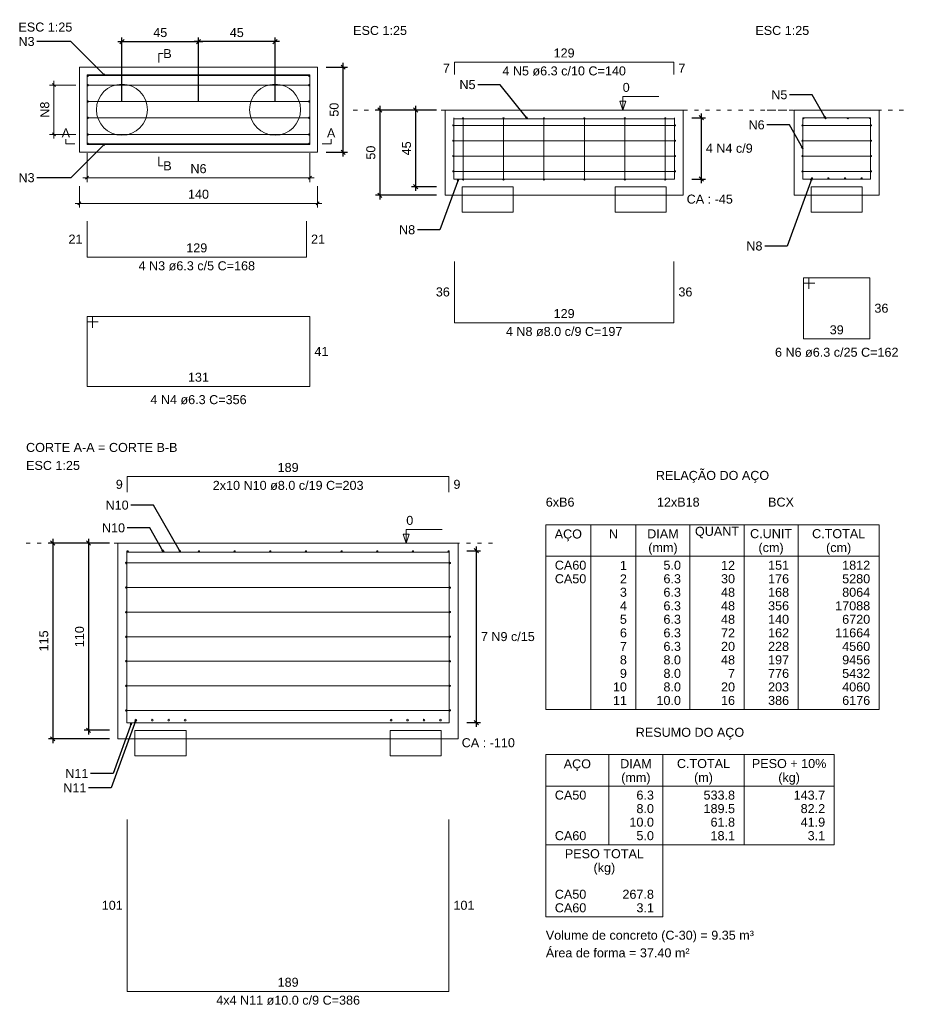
# Model space of a CAD drawing. Header units: millimetres. Extents: x 10789 to 19217, y 2620 to 5346.
# Tile 7 of 49: x 10949 to 10970, y 2793 to 2816. Entities that reach past the tile are written whole.
import ezdxf

# ---------------------------------------------------------------- set-up
doc = ezdxf.new("R2010")
doc.units = ezdxf.units.MM
doc.linetypes.add('DOT2', pattern=[3.175, 0, -3.175])
for name, color, linetype, lineweight in [('Descrição da armadura', 7, 'Continuous', 5), ('DT-Arm de distribuição', 5, 'Continuous', 5), ('DT-Barras na forma', 40, 'Continuous', 5), ('DT-Barras rebatidas', 40, 'Continuous', 5), ('DT-Cotas', 4, 'Continuous', 5), ('DT-Forma', 5, 'Continuous', 5), ('DT-Pontilhado', 7, 'DOT2', 5), ('DT-Relação do aço', 7, 'Continuous', 5), ('DT-Textos', 7, 'Continuous', 5), ('FO-Estacas dos blocos', 1, 'Continuous', 20), ('Textos armaduras', 7, 'Continuous', 5)]:
    doc.layers.add(name, color=color, linetype=linetype, lineweight=lineweight)
doc.styles.add('Arial', font='arial.ttf')
doc.styles.get("Standard").update_dxf_attribs({"font": 'arial.ttf'})
doc.dimstyles.get("Standard").update_dxf_attribs({"dimtxt": 0.18, "dimasz": 0.18, "dimexe": 0.18, "dimexo": 0.0625, "dimgap": 0.09, "dimtad": 0, "dimtih": 1, "dimtoh": 1, "dimdec": 4, "dimzin": 0, "dimdsep": 46, "dimtxsty": 'Standard', "dimcen": 0.09, "dimadec": 0, "dimazin": 0, "dimtfac": 1, "dimtdec": 4, "dimtofl": 0, "dimtmove": 0, "dimatfit": 3, "dimfxl": 1, "dimtolj": 1, "dimtzin": 0, "dimarcsym": 0})
doc.dimstyles.new('UM_25.000000', dxfattribs={"dimtxt": 0.18, "dimasz": 0.1, "dimexe": 0.1, "dimexo": 0.2, "dimgap": 0, "dimtad": 1, "dimtih": 1, "dimtoh": 1, "dimdec": 1, "dimlfac": 25, "dimzin": 0, "dimdsep": 46, "dimtxsty": 'Standard', "dimcen": 0.09, "dimdle": 0.1, "dimclrd": 256, "dimclre": 256, "dimclrt": 7, "dimadec": 1, "dimazin": 2, "dimtfac": 1, "dimtdec": 1, "dimtofl": 0, "dimtmove": 0, "dimatfit": 3, "dimfxl": 1, "dimtolj": 1, "dimarcsym": 0})

# ---------------------------------------------------------------- blocks, each defined once
blk = doc.blocks.new('_Oblique')
at = {"color": 0, "linetype": 'ByBlock', "lineweight": -2}
blk.add_line((-0.5, -0.5), (0.5, 0.5), dxfattribs=at)
blk = doc.blocks.new('*D257')
at = {"layer": 'Defpoints', "color": 0, "transparency": 16777216}
for p in [(10953.261, 2815.9), (10951.461, 2814.3), (10953.261, 2814.3)]:
    blk.add_point(p, dxfattribs=at)
at = {"layer": 'DT-Cotas', "lineweight": -2, "transparency": 16777216}
for p, q in [((10951.461, 2814.5), (10951.461, 2816)), ((10953.261, 2814.5), (10953.261, 2816)), ((10951.361, 2815.9), (10953.361, 2815.9))]:
    blk.add_line(p, q, dxfattribs=at)
at = {"layer": 'DT-Cotas', "lineweight": -2, "transparency": 16777216, "xscale": 0.1, "yscale": 0.1, "zscale": 0.1, "rotation": 180}
blk.add_blockref('_Oblique', (10951.461, 2815.9), dxfattribs=at)
at = {"layer": 'DT-Cotas', "lineweight": -2, "transparency": 16777216, "xscale": 0.1, "yscale": 0.1, "zscale": 0.1}
blk.add_blockref('_Oblique', (10953.261, 2815.9), dxfattribs=at)
at = {"layer": 'DT-Cotas', "color": 7, "transparency": 16777216, "insert": (10952.361, 2816.111), "char_height": 0.2118, "attachment_point": 5, "rotation": 0.0057, "style": 'Arial'}
blk.add_mtext('\\A1;45', dxfattribs=at)
blk = doc.blocks.new('*D258')
at = {"layer": 'Defpoints', "color": 0, "transparency": 16777216}
for p in [(10953.261, 2815.9), (10953.261, 2814.3), (10955.061, 2814.3)]:
    blk.add_point(p, dxfattribs=at)
at = {"layer": 'DT-Cotas', "lineweight": -2, "transparency": 16777216}
for p, q in [((10953.261, 2814.5), (10953.261, 2816)), ((10955.061, 2814.5), (10955.061, 2816)), ((10955.161, 2815.9), (10953.161, 2815.9))]:
    blk.add_line(p, q, dxfattribs=at)
at = {"layer": 'DT-Cotas', "lineweight": -2, "transparency": 16777216, "xscale": 0.1, "yscale": 0.1, "zscale": 0.1, "rotation": 180}
blk.add_blockref('_Oblique', (10953.261, 2815.9), dxfattribs=at)
at = {"layer": 'DT-Cotas', "lineweight": -2, "transparency": 16777216, "xscale": 0.1, "yscale": 0.1, "zscale": 0.1}
blk.add_blockref('_Oblique', (10955.061, 2815.9), dxfattribs=at)
at = {"layer": 'DT-Cotas', "color": 7, "transparency": 16777216, "insert": (10954.161, 2816.111), "char_height": 0.2118, "attachment_point": 5, "rotation": 0.0057, "style": 'Arial'}
blk.add_mtext('\\A1;45', dxfattribs=at)
blk = doc.blocks.new('*D259')
at = {"layer": 'Defpoints', "color": 0, "transparency": 16777216}
for p in [(10956.061, 2815.3), (10956.661, 2815.3), (10956.061, 2813.3)]:
    blk.add_point(p, dxfattribs=at)
at = {"layer": 'DT-Cotas', "lineweight": -2, "transparency": 16777216}
for p, q in [((10956.261, 2815.3), (10956.761, 2815.3)), ((10956.661, 2813.2), (10956.661, 2815.4)), ((10956.261, 2813.3), (10956.761, 2813.3))]:
    blk.add_line(p, q, dxfattribs=at)
at = {"layer": 'DT-Cotas', "lineweight": -2, "transparency": 16777216, "xscale": 0.1, "yscale": 0.1, "zscale": 0.1}
for p, rotation in [((10956.661, 2815.3), 90), ((10956.661, 2813.3), 270)]:
    blk.add_blockref('_Oblique', p, dxfattribs=dict(at, rotation=rotation))
at = {"layer": 'DT-Cotas', "color": 7, "transparency": 16777216, "insert": (10956.449, 2814.3), "char_height": 0.2118, "attachment_point": 5, "rotation": 90, "style": 'Arial'}
blk.add_mtext('\\A1;50', dxfattribs=at)
blk = doc.blocks.new('*D260')
at = {"layer": 'Defpoints', "color": 0, "transparency": 16777216}
for p in [(10959.055, 2814.291), (10958.364, 2812.491), (10959.055, 2812.491)]:
    blk.add_point(p, dxfattribs=at)
at = {"layer": 'DT-Cotas', "lineweight": -2, "transparency": 16777216}
for p, q in [((10958.364, 2814.391), (10958.364, 2812.391)), ((10958.855, 2814.291), (10958.264, 2814.291)), ((10958.855, 2812.491), (10958.264, 2812.491))]:
    blk.add_line(p, q, dxfattribs=at)
at = {"layer": 'DT-Cotas', "lineweight": -2, "transparency": 16777216, "xscale": 0.1, "yscale": 0.1, "zscale": 0.1}
for p, rotation in [((10958.364, 2814.291), 90), ((10958.364, 2812.491), 270)]:
    blk.add_blockref('_Oblique', p, dxfattribs=dict(at, rotation=rotation))
at = {"layer": 'DT-Cotas', "color": 7, "transparency": 16777216, "insert": (10958.152, 2813.391), "char_height": 0.2118, "attachment_point": 5, "rotation": 90, "style": 'Arial'}
blk.add_mtext('\\A1;45', dxfattribs=at)
blk = doc.blocks.new('*D261')
at = {"layer": 'Defpoints', "color": 0, "transparency": 16777216}
for p in [(10959.055, 2814.291), (10957.524, 2812.291), (10959.055, 2812.291)]:
    blk.add_point(p, dxfattribs=at)
at = {"layer": 'DT-Cotas', "lineweight": -2, "transparency": 16777216}
for p, q in [((10957.524, 2814.391), (10957.524, 2812.191)), ((10958.855, 2814.291), (10957.424, 2814.291)), ((10958.855, 2812.291), (10957.424, 2812.291))]:
    blk.add_line(p, q, dxfattribs=at)
at = {"layer": 'DT-Cotas', "lineweight": -2, "transparency": 16777216, "xscale": 0.1, "yscale": 0.1, "zscale": 0.1}
for p, rotation in [((10957.524, 2814.291), 90), ((10957.524, 2812.291), 270)]:
    blk.add_blockref('_Oblique', p, dxfattribs=dict(at, rotation=rotation))
at = {"layer": 'DT-Cotas', "color": 7, "transparency": 16777216, "insert": (10957.312, 2813.291), "char_height": 0.2118, "attachment_point": 5, "rotation": 90, "style": 'Arial'}
blk.add_mtext('\\A1;50', dxfattribs=at)
blk = doc.blocks.new('*D262')
at = {"layer": 'Defpoints', "color": 0, "transparency": 16777216}
for p in [(10964.655, 2814.111), (10964.655, 2812.671), (10965.079, 2812.671)]:
    blk.add_point(p, dxfattribs=at)
at = {"layer": 'DT-Cotas', "lineweight": -2, "transparency": 16777216}
for p, q in [((10964.855, 2814.111), (10965.179, 2814.111)), ((10965.079, 2814.211), (10965.079, 2812.571)), ((10964.855, 2812.671), (10965.179, 2812.671))]:
    blk.add_line(p, q, dxfattribs=at)
at = {"layer": 'DT-Cotas', "lineweight": -2, "transparency": 16777216, "xscale": 0.1, "yscale": 0.1, "zscale": 0.1}
for p, rotation in [((10965.079, 2814.111), 90), ((10965.079, 2812.671), 270)]:
    blk.add_blockref('_Oblique', p, dxfattribs=dict(at, rotation=rotation))
blk = doc.blocks.new('*D250')
at = {"layer": 'Defpoints', "color": 0, "transparency": 16777216}
for p in [(10951.368, 2804.119), (10950.676, 2799.719), (10951.368, 2799.719)]:
    blk.add_point(p, dxfattribs=at)
at = {"layer": 'DT-Cotas', "lineweight": -2, "transparency": 16777216}
for p, q in [((10950.676, 2804.219), (10950.676, 2799.619)), ((10951.168, 2804.119), (10950.576, 2804.119)), ((10951.168, 2799.719), (10950.576, 2799.719))]:
    blk.add_line(p, q, dxfattribs=at)
at = {"layer": 'DT-Cotas', "lineweight": -2, "transparency": 16777216, "xscale": 0.1, "yscale": 0.1, "zscale": 0.1}
for p, rotation in [((10950.676, 2804.119), 90), ((10950.676, 2799.719), 270)]:
    blk.add_blockref('_Oblique', p, dxfattribs=dict(at, rotation=rotation))
at = {"layer": 'DT-Cotas', "color": 7, "transparency": 16777216, "insert": (10950.464, 2801.919), "char_height": 0.2118, "attachment_point": 5, "rotation": 90, "style": 'Arial'}
blk.add_mtext('\\A1;110', dxfattribs=at)
blk = doc.blocks.new('*D251')
at = {"layer": 'Defpoints', "color": 0, "transparency": 16777216}
for p in [(10951.368, 2804.119), (10949.836, 2799.519), (10951.368, 2799.519)]:
    blk.add_point(p, dxfattribs=at)
at = {"layer": 'DT-Cotas', "lineweight": -2, "transparency": 16777216}
for p, q in [((10949.836, 2804.219), (10949.836, 2799.419)), ((10951.168, 2804.119), (10949.736, 2804.119)), ((10951.168, 2799.519), (10949.736, 2799.519))]:
    blk.add_line(p, q, dxfattribs=at)
at = {"layer": 'DT-Cotas', "lineweight": -2, "transparency": 16777216, "xscale": 0.1, "yscale": 0.1, "zscale": 0.1}
for p, rotation in [((10949.836, 2804.119), 90), ((10949.836, 2799.519), 270)]:
    blk.add_blockref('_Oblique', p, dxfattribs=dict(at, rotation=rotation))
at = {"layer": 'DT-Cotas', "color": 7, "transparency": 16777216, "insert": (10949.624, 2801.819), "char_height": 0.2118, "attachment_point": 5, "rotation": 90, "style": 'Arial'}
blk.add_mtext('\\A1;115', dxfattribs=at)
blk = doc.blocks.new('*D252')
at = {"layer": 'Defpoints', "color": 0, "transparency": 16777216}
for p in [(10959.368, 2803.939), (10959.368, 2799.899), (10959.791, 2799.899)]:
    blk.add_point(p, dxfattribs=at)
at = {"layer": 'DT-Cotas', "lineweight": -2, "transparency": 16777216}
for p, q in [((10959.568, 2803.939), (10959.891, 2803.939)), ((10959.791, 2804.039), (10959.791, 2799.799)), ((10959.568, 2799.899), (10959.891, 2799.899))]:
    blk.add_line(p, q, dxfattribs=at)
at = {"layer": 'DT-Cotas', "lineweight": -2, "transparency": 16777216, "xscale": 0.1, "yscale": 0.1, "zscale": 0.1}
for p, rotation in [((10959.791, 2803.939), 90), ((10959.791, 2799.899), 270)]:
    blk.add_blockref('_Oblique', p, dxfattribs=dict(at, rotation=rotation))

msp = doc.modelspace()

# ---------------------------------------------------------------- linework, layer by layer
at = {"layer": 'DT-Arm de distribuição'}
for p, q in [((10950.65676, 2815.09969), (10955.86476, 2815.09969)), ((10950.65676, 2813.49969), (10955.86476, 2813.49969))]:
    msp.add_line(p, q, dxfattribs=at)
for centre in [(10950.65676, 2815.09969), (10955.86476, 2815.09969), (10950.65676, 2813.49969), (10955.86476, 2813.49969)]:
    msp.add_circle(centre, 0.016, dxfattribs=at)
at = {"layer": 'DT-Barras na forma'}
for p, q in [((10950.65676, 2814.87969), (10955.86476, 2814.87969)), ((10950.65676, 2814.49302), (10955.86476, 2814.49302)), ((10950.65676, 2814.10636), (10955.86476, 2814.10636)), ((10959.24809, 2813.93094), (10964.46289, 2813.93094)), ((10959.47849, 2812.65834), (10959.47849, 2814.09834)), ((10960.42929, 2812.65834), (10960.42929, 2814.09834)), ((10961.38009, 2812.65834), (10961.38009, 2814.09834)), ((10962.33089, 2812.65834), (10962.33089, 2814.09834)), ((10963.28169, 2812.65834), (10963.28169, 2814.09834)), ((10964.23249, 2812.65834), (10964.23249, 2814.09834)), ((10967.45558, 2813.93094), (10969.07038, 2813.93094)), ((10950.65676, 2813.71969), (10955.86476, 2813.71969)), ((10959.24809, 2813.57094), (10964.46289, 2813.57094)), ((10967.45558, 2813.57094), (10969.07038, 2813.57094)), ((10959.24809, 2813.21094), (10964.46289, 2813.21094)), ((10967.45558, 2813.21094), (10969.07038, 2813.21094)), ((10959.24809, 2812.85094), (10964.46289, 2812.85094)), ((10967.45558, 2812.85094), (10969.07038, 2812.85094)), ((10951.56387, 2803.64998), (10959.17187, 2803.64998)), ((10951.56387, 2803.07283), (10959.17187, 2803.07283)), ((10951.56387, 2802.49569), (10959.17187, 2802.49569)), ((10951.56387, 2801.91855), (10959.17187, 2801.91855)), ((10951.56387, 2801.34141), (10959.17187, 2801.34141)), ((10951.56387, 2800.76426), (10959.17187, 2800.76426)), ((10951.56387, 2800.18712), (10959.17187, 2800.18712))]:
    msp.add_line(p, q, dxfattribs=at)
msp.add_lwpolyline([(10950.64076, 2815.11969), (10950.64076, 2813.47969), (10955.88076, 2813.47969), (10955.88076, 2815.11969), (10950.64076, 2815.11969)], close=True, dxfattribs=at)
for points in [[(10959.26069, 2814.11094), (10959.26069, 2812.67094), (10964.45029, 2812.67094), (10964.45029, 2814.11094)], [(10967.46818, 2812.67094), (10969.05778, 2812.67094), (10969.05778, 2814.11094), (10967.46818, 2814.11094), (10967.46818, 2812.67094)], [(10959.26069, 2813.79594), (10959.26069, 2814.08574), (10964.45029, 2814.08574), (10964.45029, 2813.79594)], [(10951.57987, 2803.93855), (10951.57987, 2799.89855), (10959.15587, 2799.89855), (10959.15587, 2803.93855)], [(10951.57987, 2803.53855), (10951.57987, 2803.90655), (10959.15587, 2803.90655), (10959.15587, 2803.53855)]]:
    msp.add_lwpolyline(points, dxfattribs=at)
for centre, radius in [((10950.65676, 2814.87969), 0.016), ((10955.86476, 2814.87969), 0.016), ((10950.65676, 2814.49302), 0.016), ((10955.86476, 2814.49302), 0.016), ((10950.65676, 2814.10636), 0.016), ((10955.86476, 2814.10636), 0.016), ((10959.26069, 2814.11094), 0), ((10959.26069, 2814.11094), 0), ((10959.47849, 2814.09834), 0.0126), ((10960.42929, 2814.09834), 0.0126), ((10961.38009, 2814.09834), 0.0126), ((10962.33089, 2814.09834), 0.0126), ((10963.28169, 2814.09834), 0.0126), ((10964.23249, 2814.09834), 0.0126), ((10967.48078, 2814.09834), 0.0126), ((10968.00224, 2814.09834), 0.0126), ((10968.52371, 2814.09834), 0.0126), ((10969.04518, 2814.09834), 0.0126), ((10959.24809, 2813.93094), 0.0126), ((10964.46289, 2813.93094), 0.0126), ((10967.45558, 2813.93094), 0.0126), ((10969.07038, 2813.93094), 0.0126), ((10950.65676, 2813.71969), 0.016), ((10955.86476, 2813.71969), 0.016), ((10959.24809, 2813.57094), 0.0126), ((10964.46289, 2813.57094), 0.0126), ((10967.45558, 2813.57094), 0.0126), ((10969.07038, 2813.57094), 0.0126), ((10959.24809, 2813.21094), 0.0126), ((10964.46289, 2813.21094), 0.0126), ((10967.45558, 2813.21094), 0.0126), ((10969.07038, 2813.21094), 0.0126), ((10959.24809, 2812.85094), 0.0126), ((10964.46289, 2812.85094), 0.0126), ((10967.45558, 2812.85094), 0.0126), ((10969.07038, 2812.85094), 0.0126), ((10959.47849, 2812.65834), 0.0126), ((10960.42929, 2812.65834), 0.0126), ((10961.38009, 2812.65834), 0.0126), ((10962.33089, 2812.65834), 0.0126), ((10963.28169, 2812.65834), 0.0126), ((10964.23249, 2812.65834), 0.0126), ((10967.67898, 2812.68694), 0.016), ((10968.06831, 2812.68694), 0.016), ((10968.45764, 2812.68694), 0.016), ((10968.84698, 2812.68694), 0.016), ((10951.57987, 2803.93855), 0), ((10951.57987, 2803.93855), 0), ((10951.59587, 2803.92255), 0.016), ((10952.43409, 2803.92255), 0.016), ((10953.27231, 2803.92255), 0.016), ((10954.11053, 2803.92255), 0.016), ((10954.94875, 2803.92255), 0.016), ((10955.78698, 2803.92255), 0.016), ((10956.6252, 2803.92255), 0.016), ((10957.46342, 2803.92255), 0.016), ((10958.30164, 2803.92255), 0.016), ((10959.13987, 2803.92255), 0.016), ((10951.56387, 2803.64998), 0.016), ((10959.17187, 2803.64998), 0.016), ((10951.56387, 2803.07283), 0.016), ((10959.17187, 2803.07283), 0.016), ((10951.56387, 2802.49569), 0.016), ((10959.17187, 2802.49569), 0.016), ((10951.56387, 2801.91855), 0.016), ((10959.17187, 2801.91855), 0.016), ((10951.56387, 2801.34141), 0.016), ((10959.17187, 2801.34141), 0.016), ((10951.56387, 2800.76426), 0.016), ((10959.17187, 2800.76426), 0.016), ((10951.56387, 2800.18712), 0.016), ((10959.17187, 2800.18712), 0.016), ((10951.78787, 2799.95855), 0.02), ((10952.17453, 2799.95855), 0.02), ((10952.5612, 2799.95855), 0.02), ((10952.94787, 2799.95855), 0.02), ((10957.78787, 2799.95855), 0.02), ((10958.17453, 2799.95855), 0.02), ((10958.5612, 2799.95855), 0.02), ((10958.94787, 2799.95855), 0.02)]:
    msp.add_circle(centre, radius, dxfattribs=at)
at = {"layer": 'DT-Barras rebatidas'}
for p, q in [((10959.27549, 2815.12759), (10959.27549, 2815.41739)), ((10959.27549, 2815.41739), (10964.43549, 2815.41739)), ((10964.43549, 2815.41739), (10964.43549, 2815.12759)), ((10950.64076, 2811.67969), (10950.64076, 2810.83909)), ((10955.80076, 2810.83909), (10955.80076, 2811.67969)), ((10950.64076, 2810.83909), (10955.80076, 2810.83909)), ((10959.27549, 2810.73548), (10959.27549, 2809.29548)), ((10964.43549, 2809.29548), (10964.43549, 2810.73548)), ((10967.60898, 2810.35343), (10967.48298, 2810.35343)), ((10967.48298, 2810.35343), (10967.48298, 2808.91343)), ((10969.04298, 2810.35343), (10967.48298, 2810.35343)), ((10967.48298, 2810.35343), (10967.48298, 2810.22743)), ((10967.48298, 2810.22743), (10967.74598, 2810.22743)), ((10967.60898, 2810.09043), (10967.60898, 2810.35343)), ((10969.04298, 2808.91343), (10969.04298, 2810.35343)), ((10950.76676, 2809.43969), (10950.64076, 2809.43969)), ((10950.64076, 2809.43969), (10950.64076, 2807.79969)), ((10955.88076, 2809.43969), (10950.64076, 2809.43969)), ((10950.64076, 2809.43969), (10950.64076, 2809.31369)), ((10950.64076, 2809.31369), (10950.90376, 2809.31369)), ((10950.76676, 2809.17669), (10950.76676, 2809.43969)), ((10955.88076, 2807.79969), (10955.88076, 2809.43969)), ((10959.27549, 2809.29548), (10964.43549, 2809.29548)), ((10967.48298, 2808.91343), (10969.04298, 2808.91343)), ((10950.64076, 2807.79969), (10955.88076, 2807.79969)), ((10951.58787, 2805.31193), (10951.58787, 2805.67993)), ((10951.58787, 2805.67993), (10959.14787, 2805.67993)), ((10959.14787, 2805.67993), (10959.14787, 2805.31193)), ((10951.58787, 2797.62503), (10951.58787, 2793.58503)), ((10959.14787, 2793.58503), (10959.14787, 2797.62503)), ((10951.58787, 2793.58503), (10959.14787, 2793.58503))]:
    msp.add_line(p, q, dxfattribs=at)
at = {"layer": 'DT-Cotas'}
for p, q in [((10950.38076, 2814.87969), (10949.76076, 2814.87969)), ((10949.89611, 2814.84433), (10949.8254, 2814.91505)), ((10949.86076, 2814.97969), (10949.86076, 2813.61969)), ((10950.38076, 2813.71969), (10949.76076, 2813.71969)), ((10949.89611, 2813.68433), (10949.8254, 2813.75505)), ((10950.64076, 2813.27969), (10950.64076, 2812.59969)), ((10955.88076, 2813.27969), (10955.88076, 2812.59969)), ((10950.67611, 2812.73505), (10950.6054, 2812.66433)), ((10955.91611, 2812.73505), (10955.8454, 2812.66433)), ((10950.46076, 2812.49969), (10950.46076, 2811.99969)), ((10950.54076, 2812.69969), (10955.98076, 2812.69969)), ((10956.06076, 2812.49969), (10956.06076, 2811.99969)), ((10950.36076, 2812.09969), (10956.16076, 2812.09969)), ((10950.49611, 2812.13505), (10950.4254, 2812.06433)), ((10956.09611, 2812.13505), (10956.0254, 2812.06433))]:
    msp.add_line(p, q, dxfattribs=at)
at = {"layer": 'DT-Forma'}
for points in [[(10950.46076, 2815.29969), (10950.46076, 2813.29969), (10956.06076, 2813.29969), (10956.06076, 2815.29969), (10950.46076, 2815.29969)], [(10959.05549, 2814.29094), (10959.05549, 2812.29094), (10964.65549, 2812.29094), (10964.65549, 2814.29094), (10959.05549, 2814.29094)], [(10967.26298, 2814.29094), (10967.26298, 2812.29094), (10969.26298, 2812.29094), (10969.26298, 2814.29094), (10967.26298, 2814.29094)], [(10959.45549, 2811.89094), (10959.45549, 2812.49094), (10960.65549, 2812.49094), (10960.65549, 2811.89094), (10959.45549, 2811.89094)], [(10963.05549, 2811.89094), (10963.05549, 2812.49094), (10964.25549, 2812.49094), (10964.25549, 2811.89094), (10963.05549, 2811.89094)], [(10967.66298, 2811.89094), (10967.66298, 2812.49094), (10968.86298, 2812.49094), (10968.86298, 2811.89094), (10967.66298, 2811.89094)], [(10951.36787, 2804.11855), (10951.36787, 2799.51855), (10959.36787, 2799.51855), (10959.36787, 2804.11855), (10951.36787, 2804.11855)], [(10951.76787, 2799.11855), (10951.76787, 2799.71855), (10952.96787, 2799.71855), (10952.96787, 2799.11855), (10951.76787, 2799.11855)], [(10957.76787, 2799.11855), (10957.76787, 2799.71855), (10958.96787, 2799.71855), (10958.96787, 2799.11855), (10957.76787, 2799.11855)]]:
    msp.add_lwpolyline(points, close=True, dxfattribs=at)
at = {"layer": 'DT-Pontilhado', "ltscale": 0.05}
for p, q in [((10956.89549, 2814.29094), (10967.09809, 2814.29094)), ((10966.62758, 2814.29094), (10969.89838, 2814.29094)), ((10949.20787, 2804.11855), (10960.32787, 2804.11855))]:
    msp.add_line(p, q, dxfattribs=at)
at = {"layer": 'DT-Relação do aço', "linetype": 'Continuous'}
for p, q in [((10961.42444, 2804.54802), (10969.26104, 2804.54802)), ((10961.42444, 2804.54802), (10961.42444, 2800.20612)), ((10962.48344, 2804.54802), (10962.48344, 2800.20612)), ((10963.54244, 2804.54802), (10963.54244, 2800.20612)), ((10964.81324, 2804.54802), (10964.81324, 2800.20612)), ((10966.08404, 2804.54802), (10966.08404, 2800.20612)), ((10967.35484, 2804.54802), (10967.35484, 2800.20612)), ((10969.26104, 2804.54802), (10969.26104, 2800.20612)), ((10961.42444, 2803.80672), (10969.26104, 2803.80672)), ((10961.42444, 2800.20612), (10969.26104, 2800.20612)), ((10961.42444, 2799.14712), (10961.42444, 2797.02912)), ((10961.42444, 2799.14712), (10968.20204, 2799.14712)), ((10962.90704, 2799.14712), (10962.90704, 2797.02912)), ((10964.17784, 2799.14712), (10964.17784, 2797.02912)), ((10966.08404, 2799.14712), (10966.08404, 2797.02912)), ((10968.20204, 2799.14712), (10968.20204, 2797.02912)), ((10961.42444, 2798.40582), (10968.20204, 2798.40582)), ((10961.42444, 2797.02912), (10968.20204, 2797.02912)), ((10961.42444, 2797.02912), (10961.42444, 2795.33472)), ((10964.17784, 2795.33472), (10964.17784, 2797.02912)), ((10961.42444, 2795.33472), (10964.17784, 2795.33472))]:
    msp.add_line(p, q, dxfattribs=at)
at = {"layer": 'DT-Textos'}
for points in [[(10952.32742, 2815.40559), (10952.32742, 2815.61739), (10952.43332, 2815.61739)], [(10963.23209, 2814.29094), (10963.23209, 2814.60864), (10964.07929, 2814.60864)], [(10950.35486, 2813.49969), (10950.14306, 2813.49969), (10950.14306, 2813.60559)], [(10956.16666, 2813.49969), (10956.37846, 2813.49969), (10956.37846, 2813.60559)], [(10952.32742, 2813.19379), (10952.32742, 2812.98199), (10952.43332, 2812.98199)], [(10958.14447, 2804.11855), (10958.14447, 2804.43625), (10958.99167, 2804.43625)]]:
    msp.add_lwpolyline(points, dxfattribs=at)
for points in [[(10963.30269, 2814.50274), (10963.23209, 2814.29094), (10963.16149, 2814.50274), (10963.30269, 2814.50274)], [(10958.21507, 2804.33035), (10958.14447, 2804.11855), (10958.07387, 2804.33035), (10958.21507, 2804.33035)]]:
    msp.add_lwpolyline(points, close=True, dxfattribs=at)
at = {"layer": 'FO-Estacas dos blocos'}
for centre in [(10951.46076, 2814.29969), (10955.06076, 2814.29969)]:
    msp.add_circle(centre, 0.6, dxfattribs=at)

# ---------------------------------------------------------------- texts
at = {"layer": 'Descrição da armadura', "linetype": 'Continuous', "char_height": 0.2118, "attachment_point": 8, "line_spacing_factor": 0.798, "style": 'Arial'}
for s, insert, width in [('4 N5 ø6.3 c/10 C=140', (10961.85549, 2815.09969), 5.8209542), ('4 N4 c/9', (10965.73735, 2813.28504), 2.2207978), ('N6', (10953.26076, 2812.80559), 0.7583984), ('4 N3 ø6.3 c/5 C=168', (10953.22076, 2810.52139), 5.4910017), ('4 N8 ø8.0 c/9 C=197', (10961.85549, 2808.97778), 5.4910017), ('6 N6 ø6.3 c/25 C=162', (10968.26298, 2808.48983), 5.8209542), ('4 N4 ø6.3 C=356', (10953.26076, 2807.37609), 4.5347476), ('2x10 N10 ø8.0 c/19 C=203', (10955.36787, 2805.36223), 7.1074506), ('7 N9 c/15', (10960.53221, 2801.81265), 2.552447), ('4x4 N11 ø10.0 c/9 C=386', (10955.36787, 2793.26733), 6.777498)]:
    msp.add_mtext(s, dxfattribs=dict(at, insert=insert, width=width))
at = {"layer": 'Descrição da armadura', "linetype": 'Continuous', "insert": (10949.75486, 2814.29969), "char_height": 0.2118, "width": 0.7583984, "attachment_point": 8, "rotation": 90, "line_spacing_factor": 0.798, "style": 'Arial'}
msp.add_mtext('N8', dxfattribs=at)
at = {"layer": 'DT-Cotas', "color": 7, "linetype": 'Continuous', "char_height": 0.2118, "line_spacing_factor": 0.798, "style": 'Arial'}
for s, insert, width, attachment_point in [('N3', (10949.40781, 2815.79379), 0.7583984, 9), ('N5', (10959.77271, 2814.78039), 0.7583984, 9), ('N5', (10967.10209, 2814.54272), 0.7583984, 9), ('N6', (10966.56803, 2813.83532), 0.7583984, 9), ('N3', (10949.40781, 2812.59379), 0.7583984, 9), ('140', (10953.26076, 2812.20559), 0.9949477, 8), ('N8', (10958.3536, 2811.37088), 0.7583984, 9), ('N8', (10966.51701, 2810.98883), 0.7583984, 9), ('N10', (10951.61935, 2804.90119), 1.088351, 9), ('N10', (10951.53394, 2804.36692), 1.088351, 9), ('N11', (10950.67278, 2798.59849), 1.088351, 9), ('N11', (10950.6259, 2798.26043), 1.088351, 9)]:
    msp.add_mtext(s, dxfattribs=dict(at, insert=insert, width=width, attachment_point=attachment_point))
at = {"layer": 'DT-Relação do aço', "linetype": 'Continuous', "char_height": 0.2118, "line_spacing_factor": 0.798, "style": 'Arial'}
for s, insert, width, attachment_point in [('RELAÇÃO DO AÇO', (10965.34304, 2805.53682), 5.3406545, 8), ('6xB6', (10961.42444, 2804.97162), 1.3522551, 7), ('12xB18', (10964.03664, 2804.97162), 2.0121603, 7), ('BCX', (10966.64884, 2804.97162), 1.2198685, 7), ('AÇO', (10961.95404, 2804.16082), 1.2856273, 8), ('N', (10963.01294, 2804.23032), 0.4284459, 8), ('DIAM', (10964.17784, 2804.23032), 1.4831933, 8), ('QUANT', (10965.44864, 2804.23032), 2.0764706, 8), ('C.UNIT', (10966.71944, 2804.23032), 1.9773979, 8), ('C.TOTAL', (10968.30794, 2804.23032), 2.5052061, 8), ('(mm)', (10964.17804, 2803.84282), 1.3835412, 8), ('(cm)', (10966.71904, 2803.84282), 1.1859752, 8), ('(cm)', (10968.30804, 2803.84282), 1.1859752, 8), ('RESUMO DO AÇO', (10964.81304, 2799.50082), 5.1091953, 8), ('DIAM', (10963.54244, 2798.82942), 1.4831933, 8), ('C.TOTAL', (10965.13094, 2798.82942), 2.5052061, 8), ('PESO + 10%', (10967.14304, 2798.82942), 3.5121553, 8), ('AÇO', (10962.16604, 2798.75982), 1.2856273, 8), ('(mm)', (10963.54204, 2798.44182), 1.3835412, 8), ('(m)', (10965.13104, 2798.44182), 0.8893366, 8), ('(kg)', (10967.14304, 2798.44182), 1.0217232, 8), ('CA50', (10961.63624, 2798.08812), 1.4840623, 7), ('6.3', (10963.96604, 2798.08812), 0.8247366, 9), ('533.8', (10965.87224, 2798.08812), 1.4846417, 9), ('143.7', (10967.99024, 2798.08812), 1.4846417, 9), ('8.0', (10963.96604, 2797.77042), 0.8247366, 9), ('189.5', (10965.87224, 2797.77042), 1.4846417, 9), ('82.2', (10967.99024, 2797.77042), 1.1546891, 9), ('10.0', (10963.96604, 2797.45272), 1.1546891, 9), ('61.8', (10965.87224, 2797.45272), 1.1546891, 9), ('41.9', (10967.99024, 2797.45272), 1.1546891, 9), ('CA60', (10961.63624, 2797.13502), 1.4840623, 7), ('5.0', (10963.96604, 2797.13502), 0.8247366, 9), ('18.1', (10965.87224, 2797.13502), 1.1546891, 9), ('3.1', (10967.99024, 2797.13502), 0.8247366, 9), ('PESO TOTAL', (10962.80114, 2796.71142), 3.7253644, 8), ('(kg)', (10962.80104, 2796.32382), 1.0217232, 8), ('CA50', (10961.63624, 2795.75832), 1.4840623, 7), ('267.8', (10963.96604, 2795.75832), 1.4846417, 9), ('CA60', (10961.63624, 2795.44062), 1.4840623, 7), ('3.1', (10963.96604, 2795.44062), 0.8247366, 9), ('Volume de concreto (C-30) = 9.35 m³', (10961.42404, 2794.73582), 9.809933, 7), ('Área de forma = 37.40 m²', (10961.42444, 2794.38162), 6.776629, 7)]:
    msp.add_mtext(s, dxfattribs=dict(at, insert=insert, width=width, attachment_point=attachment_point))
at = {"layer": 'DT-Relação do aço', "color": 7, "linetype": 'Continuous', "char_height": 0.2118, "line_spacing_factor": 0.798, "style": 'Arial'}
for s, insert, width, attachment_point in [('CA60', (10961.63624, 2803.48902), 1.4840623, 7), ('1', (10963.33064, 2803.48902), 0.3299526, 9), ('5.0', (10964.60144, 2803.48902), 0.8247366, 9), ('12', (10965.87224, 2803.48902), 0.6599051, 9), ('151', (10967.14304, 2803.48902), 0.9898577, 9), ('1812', (10969.04924, 2803.48902), 1.3198103, 9), ('CA50', (10961.63624, 2803.17132), 1.4840623, 7), ('2', (10963.33064, 2803.17132), 0.3299526, 9), ('6.3', (10964.60144, 2803.17132), 0.8247366, 9), ('30', (10965.87224, 2803.17132), 0.6599051, 9), ('176', (10967.14304, 2803.17132), 0.9898577, 9), ('5280', (10969.04924, 2803.17132), 1.3198103, 9), ('3', (10963.33064, 2802.85362), 0.3299526, 9), ('6.3', (10964.60144, 2802.85362), 0.8247366, 9), ('48', (10965.87224, 2802.85362), 0.6599051, 9), ('168', (10967.14304, 2802.85362), 0.9898577, 9), ('8064', (10969.04924, 2802.85362), 1.3198103, 9), ('4', (10963.33064, 2802.53592), 0.3299526, 9), ('6.3', (10964.60144, 2802.53592), 0.8247366, 9), ('48', (10965.87224, 2802.53592), 0.6599051, 9), ('356', (10967.14304, 2802.53592), 0.9898577, 9), ('17088', (10969.04924, 2802.53592), 1.6497628, 9), ('5', (10963.33064, 2802.21822), 0.3299526, 9), ('6.3', (10964.60144, 2802.21822), 0.8247366, 9), ('48', (10965.87224, 2802.21822), 0.6599051, 9), ('140', (10967.14304, 2802.21822), 0.9898577, 9), ('6720', (10969.04924, 2802.21822), 1.3198103, 9), ('6', (10963.33064, 2801.90052), 0.3299526, 9), ('6.3', (10964.60144, 2801.90052), 0.8247366, 9), ('72', (10965.87224, 2801.90052), 0.6599051, 9), ('162', (10967.14304, 2801.90052), 0.9898577, 9), ('11664', (10969.04924, 2801.90052), 1.6497628, 9), ('7', (10963.33064, 2801.58282), 0.3299526, 9), ('6.3', (10964.60144, 2801.58282), 0.8247366, 9), ('20', (10965.87224, 2801.58282), 0.6599051, 9), ('228', (10967.14304, 2801.58282), 0.9898577, 9), ('4560', (10969.04924, 2801.58282), 1.3198103, 9), ('8', (10963.33064, 2801.26512), 0.3299526, 9), ('8.0', (10964.60144, 2801.26512), 0.8247366, 9), ('48', (10965.87224, 2801.26512), 0.6599051, 9), ('197', (10967.14304, 2801.26512), 0.9898577, 9), ('9456', (10969.04924, 2801.26512), 1.3198103, 9), ('9', (10963.33064, 2800.94742), 0.3299526, 9), ('8.0', (10964.60144, 2800.94742), 0.8247366, 9), ('7', (10965.87224, 2800.94742), 0.3299526, 9), ('776', (10967.14304, 2800.94742), 0.9898577, 9), ('5432', (10969.04924, 2800.94742), 1.3198103, 9), ('10', (10963.33064, 2800.62972), 0.6599051, 9), ('8.0', (10964.60144, 2800.62972), 0.8247366, 9), ('20', (10965.87224, 2800.62972), 0.6599051, 9), ('203', (10967.14304, 2800.62972), 0.9898577, 9), ('4060', (10969.04924, 2800.62972), 1.3198103, 9), ('11', (10963.33064, 2800.31202), 0.6599051, 9), ('10.0', (10964.60144, 2800.31202), 1.1546891, 9), ('16', (10965.87224, 2800.31202), 0.6599051, 9), ('386', (10967.14304, 2800.31202), 0.9898577, 9), ('6176', (10969.04924, 2800.31202), 1.3198103, 9)]:
    msp.add_mtext(s, dxfattribs=dict(at, insert=insert, width=width, attachment_point=attachment_point))
at = {"layer": 'DT-Textos', "char_height": 0.2118, "line_spacing_factor": 0.798, "style": 'Arial'}
for s, insert, width, attachment_point in [('ESC 1:25', (10949.02861, 2816.13283), 2.552447, 7), ('ESC 1:25', (10956.89549, 2816.05279), 2.552447, 7), ('ESC 1:25', (10966.34961, 2816.05279), 2.552447, 7), ('B', (10952.43332, 2815.51149), 0.3977461, 7), ('0', (10963.23209, 2814.71454), 0.3316492, 7), ('A', (10950.14306, 2813.64795), 0.3977461, 8), ('A', (10956.37846, 2813.64795), 0.3977461, 8), ('B', (10952.43332, 2812.87609), 0.3977461, 7), ('CA : -45', (10964.73549, 2812.09094), 2.1873126, 7), ('CORTE A-A = CORTE B-B', (10949.20787, 2806.25643), 7.1734069, 7), ('ESC 1:25', (10949.20787, 2805.83283), 2.552447, 7), ('0', (10958.14447, 2804.54215), 0.3316492, 7), ('CA : -110', (10959.44787, 2799.31855), 2.5189618, 7)]:
    msp.add_mtext(s, dxfattribs=dict(at, insert=insert, width=width, attachment_point=attachment_point))
at = {"layer": 'Textos armaduras', "linetype": 'Continuous', "char_height": 0.2118, "attachment_point": 7, "line_spacing_factor": 0.798, "style": 'Arial'}
for s, insert, width in [('129', (10961.60803, 2815.52329), 0.9898577), ('7', (10959.00461, 2815.16659), 0.3299526), ('7', (10964.54139, 2815.16659), 0.3299526), ('21', (10950.2049, 2811.15349), 0.6599051), ('21', (10955.90666, 2811.15349), 0.6599051), ('129', (10952.97329, 2810.94499), 0.9898577), ('36', (10958.83964, 2809.90958), 0.6599051), ('36', (10964.54139, 2809.90958), 0.6599051), ('36', (10969.14888, 2809.52753), 0.6599051), ('129', (10961.60803, 2809.40138), 0.9898577), ('39', (10968.098, 2809.01933), 0.6599051), ('41', (10955.98666, 2808.51379), 0.6599051), ('131', (10953.01329, 2807.90559), 0.9898577), ('189', (10955.1204, 2805.78583), 0.9898577), ('9', (10951.31699, 2805.39003), 0.3299526), ('9', (10959.25377, 2805.39003), 0.3299526), ('101', (10950.98704, 2795.49913), 0.9898577), ('101', (10959.25377, 2795.49913), 0.9898577), ('189', (10955.1204, 2793.69093), 0.9898577)]:
    msp.add_mtext(s, dxfattribs=dict(at, insert=insert, width=width))

# ---------------------------------------------------------------- dimensions: what is measured, and where the dimension line sits
at = {"layer": 'DT-Cotas'}
for p1, picture, middle in [((10951.46076, 2814.29969), '*D257', (10952.36076, 2816.11149)), ((10955.06076, 2814.29969), '*D258', (10954.16076, 2816.11149))]:
    dim = msp.add_linear_dim(base=(10953.26076, 2815.89969), p1=p1, p2=(10953.26076, 2814.29969), dimstyle='UM_25.000000', override={"dimtxt": 0.2118, "dimasz": 0.1, "dimexe": 0.1, "dimexo": 0.2, "dimtad": 1, "dimtih": 0, "dimtoh": 0, "dimdec": 1, "dimlfac": 25, "dimzin": 8, "dimtxsty": 'Arial', "dimblk": 'Oblique', "dimblk1": 'Oblique', "dimblk2": 'Oblique', "dimsah": 1, "dimdle": 0.1, "dimse1": 0, "dimse2": 0, "dimclrt": 7, "dimadec": 1, "dimazin": 3, "dimtmove": 2, "dimldrblk": 'Oblique'}, dxfattribs=at)
    dim.commit()
    dim.dimension.update_dxf_attribs({"geometry": picture, "text_midpoint": middle, "dimtype": 160, "text_rotation": 0.00573})
for base, p1, p2, picture, middle in [((10956.66076, 2815.29969), (10956.06076, 2813.29969), (10956.06076, 2815.29969), '*D259', (10956.44896, 2814.29969)), ((10957.52369, 2812.29094), (10959.05549, 2814.29094), (10959.05549, 2812.29094), '*D261', (10957.31189, 2813.29094)), ((10958.36369, 2812.49094), (10959.05549, 2814.29094), (10959.05549, 2812.49094), '*D260', (10958.15189, 2813.39094)), ((10949.83607, 2799.51855), (10951.36787, 2804.11855), (10951.36787, 2799.51855), '*D251', (10949.62427, 2801.81855)), ((10950.67607, 2799.71855), (10951.36787, 2804.11855), (10951.36787, 2799.71855), '*D250', (10950.46427, 2801.91855))]:
    dim = msp.add_linear_dim(base=base, p1=p1, p2=p2, angle=90, dimstyle='UM_25.000000', override={"dimtxt": 0.2118, "dimasz": 0.1, "dimexe": 0.1, "dimexo": 0.2, "dimtad": 1, "dimtih": 0, "dimtoh": 0, "dimdec": 1, "dimlfac": 25, "dimzin": 8, "dimtxsty": 'Arial', "dimblk": 'Oblique', "dimblk1": 'Oblique', "dimblk2": 'Oblique', "dimsah": 1, "dimdle": 0.1, "dimse1": 0, "dimse2": 0, "dimclrt": 7, "dimadec": 1, "dimazin": 3, "dimtmove": 2, "dimldrblk": 'Oblique'}, dxfattribs=at)
    dim.commit()
    dim.dimension.update_dxf_attribs({"geometry": picture, "text_midpoint": middle, "dimtype": 160, "text_rotation": 90})
for base, p1, p2, picture, middle in [((10965.07909, 2812.67094), (10964.65549, 2814.11094), (10964.65549, 2812.67094), '*D262', (10964.86729, 2813.39094)), ((10959.79147, 2799.89855), (10959.36787, 2803.93855), (10959.36787, 2799.89855), '*D252', (10959.57967, 2801.91855))]:
    dim = msp.add_linear_dim(base=base, p1=p1, p2=p2, angle=90, text=' ', dimstyle='UM_25.000000', override={"dimtxt": 0.2118, "dimasz": 0.1, "dimexe": 0.1, "dimexo": 0.2, "dimtad": 1, "dimtih": 0, "dimtoh": 0, "dimdec": 1, "dimlfac": 25, "dimzin": 8, "dimtxsty": 'Arial', "dimblk": 'Oblique', "dimblk1": 'Oblique', "dimblk2": 'Oblique', "dimsah": 1, "dimdle": 0.1, "dimse1": 0, "dimse2": 0, "dimclrt": 7, "dimadec": 1, "dimazin": 3, "dimtmove": 2, "dimldrblk": 'Oblique'}, dxfattribs=at)
    dim.commit()
    dim.dimension.update_dxf_attribs({"geometry": picture, "text_midpoint": middle, "dimtype": 160, "text_rotation": 90})

# ---------------------------------------------------------------- leaders
for points in [[(10951.06076, 2815.09969), (10950.26076, 2815.89969), (10949.46076, 2815.89969)], [(10960.99056, 2814.08574), (10960.35516, 2814.88629), (10959.82566, 2814.88629)], [(10968.00224, 2814.09834), (10967.68454, 2814.64862), (10967.15504, 2814.64862)], [(10967.46818, 2813.39094), (10967.15048, 2813.94122), (10966.62098, 2813.94122)], [(10951.06076, 2813.49969), (10950.26076, 2812.69969), (10949.46076, 2812.69969)], [(10959.37069, 2812.67094), (10958.93605, 2811.47678), (10958.40655, 2811.47678)], [(10967.67898, 2812.68694), (10967.09946, 2811.09473), (10966.56996, 2811.09473)], [(10952.8372, 2803.90655), (10952.2018, 2805.00709), (10951.6723, 2805.00709)], [(10952.43409, 2803.92255), (10952.11639, 2804.47282), (10951.58689, 2804.47282)], [(10951.78787, 2799.95855), (10951.20835, 2798.36633), (10950.67885, 2798.36633)], [(10951.68987, 2799.89855), (10951.25523, 2798.70439), (10950.72573, 2798.70439)]]:
    msp.add_leader(points, dimstyle='Standard', override={"dimasz": 0.05, "dimldrblk": 'Closed'}, dxfattribs=at)

doc.saveas('drawing.dxf')
